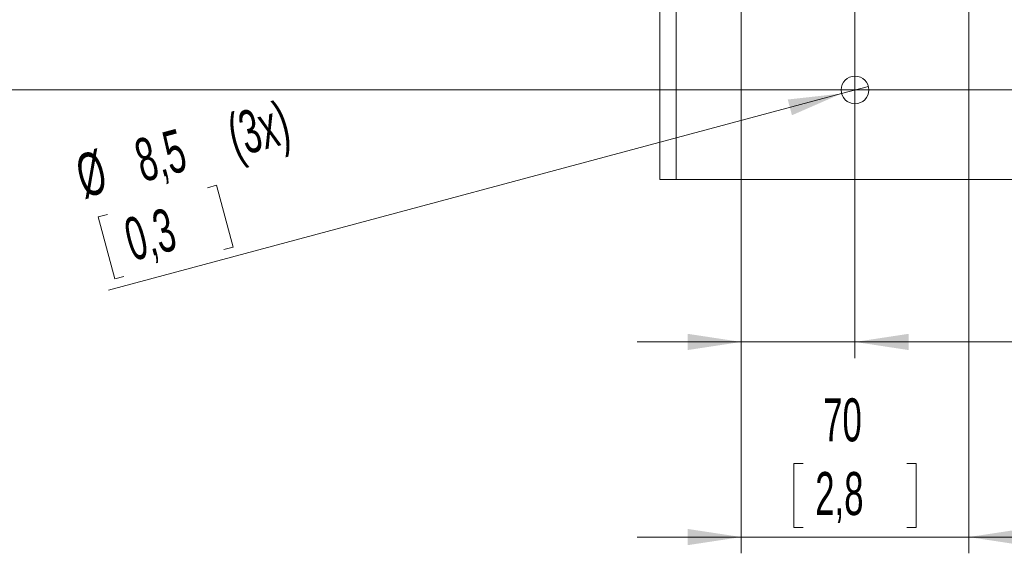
# Model space of a CAD drawing. Header units: millimetres. Extents: x 0 to 594, y 0 to 420.
# Tile 18 of 76: x 64 to 125, y 197 to 229. Entities that reach past the tile are written whole.
import ezdxf

# ---------------------------------------------------------------- set-up
doc = ezdxf.new("R2010")
doc.units = ezdxf.units.MM
doc.styles.add('SLDTEXTSTYLE1', font='TXT', dxfattribs={"width": 0.605})
doc.dimstyles.new('SLDDIMSTYLE3', dxfattribs={"dimtxt": 2.568319, "dimasz": 3.3, "dimexe": 0, "dimexo": 0.0625, "dimgap": 0.64208, "dimtad": 1, "dimdec": 1, "dimlfac": 5, "dimrnd": 1e-09, "dimzin": 12, "dimdsep": 46, "dimtxsty": 'SLDTEXTSTYLE1', "dimsah": 1, "dimcen": 0.09, "dimadec": 0, "dimazin": 3, "dimtfac": 1, "dimtdec": 1, "dimtmove": 0, "dimatfit": 0, "dimfxl": 1, "dimfrac": 2, "dimtolj": 1, "dimtzin": 12, "dimarcsym": 0})
doc.dimstyles.new('SLDDIMSTYLE4', dxfattribs={"dimtxt": 2.568319, "dimasz": 3.3, "dimexe": 0, "dimexo": 0.0625, "dimgap": 0.64208, "dimtad": 1, "dimdec": 1, "dimlfac": 5, "dimrnd": 1e-09, "dimzin": 12, "dimdsep": 46, "dimtxsty": 'SLDTEXTSTYLE1', "dimblk1": 'NONE', "dimsah": 1, "dimcen": 0, "dimadec": 0, "dimazin": 3, "dimtfac": 1, "dimtdec": 1, "dimtmove": 0, "dimatfit": 3, "dimldrblk": 'NONE', "dimfxl": 1, "dimfrac": 2, "dimtolj": 1, "dimtzin": 12, "dimarcsym": 0})

# ---------------------------------------------------------------- blocks, each defined once
blk = doc.blocks.new('_D_10')
at = {"color": 7, "linetype": 'Continuous', "lineweight": 0}
for p, q in [((115.707, 238.306), (115.707, 208.509)), ((108.707, 234.509), (108.707, 208.509)), ((133.961, 214.042), (133.373, 214.042)), ((133.373, 214.042), (133.373, 210.097)), ((140.33, 214.042), (140.918, 214.042)), ((140.918, 214.042), (140.918, 210.097)), ((133.373, 210.097), (133.961, 210.097)), ((140.918, 210.097), (140.33, 210.097)), ((108.707, 209.509), (102.307, 209.509)), ((115.707, 209.509), (108.707, 209.509)), ((115.707, 209.509), (142.339, 209.509))]:
    blk.add_line(p, q, dxfattribs=at)
for points in [[(108.707, 209.509), (105.407, 210.009), (105.407, 209.009)], [(115.707, 209.509), (119.007, 209.009), (119.007, 210.009)]]:
    blk.add_solid(points, dxfattribs=at)
at = {"color": 7, "linetype": 'Continuous', "lineweight": 0, "char_height": 2.6458, "attachment_point": 1, "style": 'SLDTEXTSTYLE1'}
for s, insert in [('35', (135.186, 218.04)), ('1,4', (134.696, 213.508))]:
    blk.add_mtext(s, dxfattribs=dict(at, insert=insert))
blk = doc.blocks.new('_D_11')
at = {"color": 7, "linetype": 'Continuous', "lineweight": 0}
for p, q in [((108.707, 234.509), (108.707, 196.509)), ((122.707, 234.509), (122.707, 196.509)), ((112.523, 202.042), (111.935, 202.042)), ((111.935, 202.042), (111.935, 198.097)), ((118.892, 202.042), (119.48, 202.042)), ((119.48, 202.042), (119.48, 198.097)), ((111.935, 198.097), (112.523, 198.097)), ((119.48, 198.097), (118.892, 198.097)), ((108.707, 197.509), (102.307, 197.509)), ((108.707, 197.509), (122.707, 197.509)), ((122.707, 197.509), (129.107, 197.509))]:
    blk.add_line(p, q, dxfattribs=at)
for points in [[(108.707, 197.509), (105.407, 198.009), (105.407, 197.009)], [(122.707, 197.509), (126.007, 197.009), (126.007, 198.009)]]:
    blk.add_solid(points, dxfattribs=at)
at = {"color": 7, "linetype": 'Continuous', "lineweight": 0, "char_height": 2.6458, "attachment_point": 1, "style": 'SLDTEXTSTYLE1'}
for s, insert in [('70', (113.747, 206.04)), ('2,8', (113.258, 201.508))]:
    blk.add_mtext(s, dxfattribs=dict(at, insert=insert))
blk = doc.blocks.new('_D_12')
at = {"color": 7, "linetype": 'Continuous', "lineweight": 0}
for p, q in [((184.665, 230.163), (184.665, 236.563)), ((162.794, 230.163), (185.665, 230.163)), ((184.665, 230.163), (184.665, 225.009)), ((115.707, 225.009), (185.665, 225.009)), ((184.665, 225.009), (184.665, 212.459)), ((180.133, 218.584), (180.133, 219.171)), ((180.133, 219.171), (184.077, 219.171)), ((184.077, 219.171), (184.077, 218.584)), ((180.133, 215.154), (180.133, 214.566)), ((184.077, 214.566), (184.077, 215.154)), ((180.133, 214.566), (184.077, 214.566))]:
    blk.add_line(p, q, dxfattribs=at)
for points in [[(184.665, 230.163), (185.165, 233.463), (184.165, 233.463)], [(184.665, 225.009), (184.165, 221.709), (185.165, 221.709)]]:
    blk.add_solid(points, dxfattribs=at)
at = {"color": 7, "linetype": 'Continuous', "lineweight": 0, "attachment_point": 1, "rotation": 90, "style": 'SLDTEXTSTYLE1'}
for s, insert, char_height in [('25,8', (176.135, 213.439), 2.6458), ('1', (180.667, 215.889), 2.646)]:
    blk.add_mtext(s, dxfattribs=dict(at, insert=insert, char_height=char_height))
blk = doc.blocks.new('_D_13')
at = {"color": 7, "linetype": 'Continuous', "lineweight": 0}
for p, q in [((42.47, 234.509), (42.47, 240.909)), ((122.707, 234.509), (41.47, 234.509)), ((42.47, 225.009), (42.47, 234.509)), ((37.938, 232.944), (37.938, 233.532)), ((37.938, 233.532), (41.882, 233.532)), ((41.882, 233.532), (41.882, 232.944)), ((37.938, 226.575), (37.938, 225.987)), ((41.882, 225.987), (41.882, 226.575)), ((37.938, 225.987), (41.882, 225.987)), ((115.707, 225.009), (41.47, 225.009)), ((42.47, 225.009), (42.47, 218.609))]:
    blk.add_line(p, q, dxfattribs=at)
for points in [[(42.47, 234.509), (42.97, 237.809), (41.97, 237.809)], [(42.47, 225.009), (41.97, 221.709), (42.97, 221.709)]]:
    blk.add_solid(points, dxfattribs=at)
at = {"color": 7, "linetype": 'Continuous', "lineweight": 0, "char_height": 2.6458, "attachment_point": 1, "rotation": 90, "style": 'SLDTEXTSTYLE1'}
for s, insert in [('47,5', (33.939, 226.33)), ('1,9', (38.471, 227.31))]:
    blk.add_mtext(s, dxfattribs=dict(at, insert=insert))
blk = doc.blocks.new('_D_14')
at = {"color": 7, "linetype": 'Continuous', "lineweight": 0}
for p, q in [((114.886, 224.789), (69.777, 212.702)), ((114.886, 224.789), (116.528, 225.229)), ((75.864, 218.996), (76.431, 219.148)), ((76.431, 219.148), (77.452, 215.338)), ((69.711, 217.347), (69.143, 217.195)), ((69.143, 217.195), (70.164, 213.385)), ((77.452, 215.338), (76.884, 215.186)), ((70.164, 213.385), (70.732, 213.537))]:
    blk.add_line(p, q, dxfattribs=at)
blk.add_solid([(114.886, 224.789), (111.569, 224.418), (111.828, 223.452)], dxfattribs=at)
at = {"color": 7, "linetype": 'Continuous', "lineweight": 0, "char_height": 2.6458, "attachment_point": 1, "rotation": 15, "style": 'SLDTEXTSTYLE1'}
for s, insert in [('(3x)', (76.887, 223.409)), ('8,5', (71.196, 221.884)), ('%%c', (67.576, 220.915)), ('0,3', (70.559, 217.022))]:
    blk.add_mtext(s, dxfattribs=dict(at, insert=insert))
blk = doc.blocks.new('_NONE')

msp = doc.modelspace()

# ---------------------------------------------------------------- linework, layer by layer
at = {"color": 7, "linetype": 'Continuous', "lineweight": 15}
for p, q in [((103.707, 219.509), (103.707, 237.509)), ((104.707, 219.509), (104.707, 237.509)), ((103.707, 219.509), (104.707, 219.509)), ((104.707, 219.509), (126.707, 219.509))]:
    msp.add_line(p, q, dxfattribs=at)
msp.add_circle((115.707, 225.009), 0.85, dxfattribs=at)

# ---------------------------------------------------------------- dimensions: what is measured, and where the dimension line sits
at = {"color": 7, "linetype": 'Continuous', "lineweight": 0}
for base, p1, p2, picture, middle in [((42.47, 234.509), (115.707, 225.009), (122.707, 234.509), '_D_13', (42.47, 229.759)), ((184.665, 225.009), (162.794, 230.163), (115.707, 225.009), '_D_12', (184.665, 216.869))]:
    dim = msp.add_linear_dim(base=base, p1=p1, p2=p2, angle=90, dimstyle='SLDDIMSTYLE3', dxfattribs=at)
    dim.commit()
    dim.dimension.update_dxf_attribs({"geometry": picture, "text_midpoint": middle, "dimtype": 160})
for base, p1, p2, picture, middle in [((108.707, 209.509), (115.707, 238.306), (108.707, 234.509), '_D_10', (137.146, 209.509)), ((122.707, 197.509), (108.707, 234.509), (122.707, 234.509), '_D_11', (115.707, 197.509))]:
    dim = msp.add_linear_dim(base=base, p1=p1, p2=p2, dimstyle='SLDDIMSTYLE3', dxfattribs=at)
    dim.commit()
    dim.dimension.update_dxf_attribs({"geometry": picture, "text_midpoint": middle, "dimtype": 160})
dim = msp.add_diameter_dim_2p(p1=(116.528, 225.229), p2=(114.886, 224.789), text='<> (3x)', dimstyle='SLDDIMSTYLE4', dxfattribs=at)
dim.commit()
dim.dimension.update_dxf_attribs({"geometry": '_D_14', "text_midpoint": (77.114, 214.668), "dimtype": 163})

doc.saveas('drawing.dxf')
